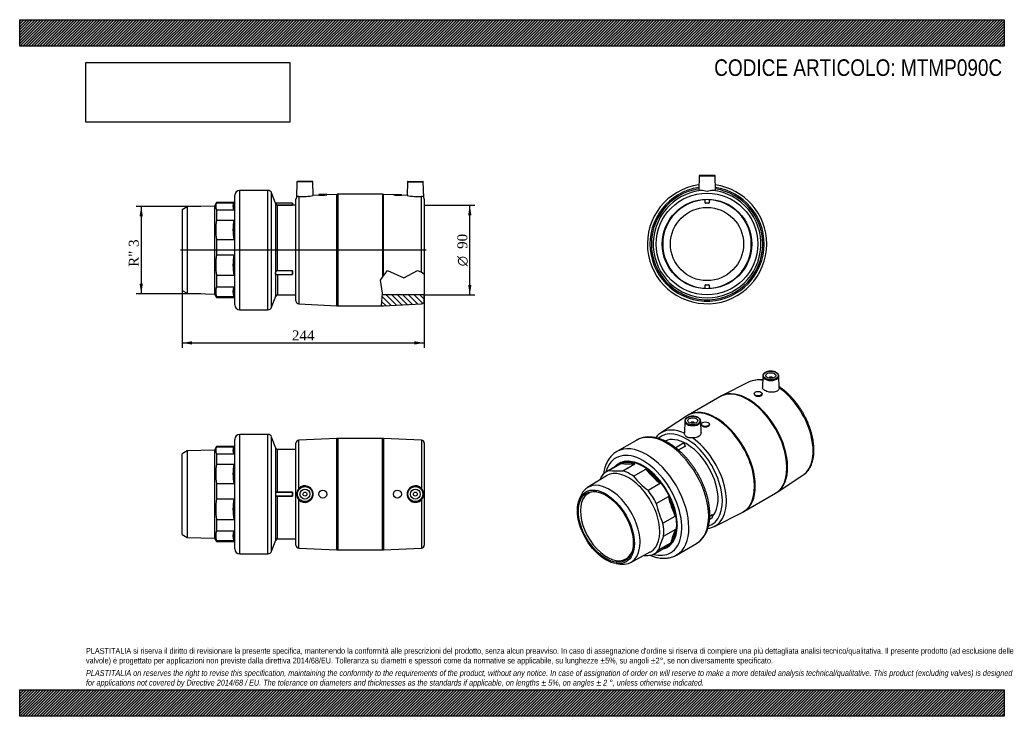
# Model space of a CAD drawing. Header units: millimetres. Extents: x 0 to 990, y 0 to 700.
import ezdxf
from ezdxf.enums import TextEntityAlignment as Align
from ezdxf.lldxf.tags import DXFTag

# ---------------------------------------------------------------- set-up
doc = ezdxf.new("R2010")
doc.units = ezdxf.units.MM
doc.header["$LTSCALE"] = 3.333333
for name, color, linetype in [('Default', 7, 'Continuous'), ('DV3_Default', 7, 'Continuous'), ('IOM090C', 7, 'Continuous'), ('MP090C', 7, 'Continuous'), ('PARTE_PE_090', 7, 'Continuous')]:
    doc.layers.add(name, color=color, linetype=linetype)
doc.styles.add('SEACAD_Solid_Edge_ANSI1_Symbols', font='semeca1.ttf')
doc.styles.add('SEACAD_Times_New_Roman', font='times.ttf')
tags = doc.linetypes.add('CENTER2', pattern=[28.575, 19.05, -3.175, 3.175, -3.175]).pattern_tags.tags
tags[10:11] = [DXFTag(74, 4), DXFTag(75, 0), DXFTag(340, '0'), DXFTag(46, 0.0), DXFTag(50, 0.0), DXFTag(44, 0.0), DXFTag(45, 0.0)]
tags[8:9] = [DXFTag(74, 4), DXFTag(75, 0), DXFTag(340, '0'), DXFTag(46, 0.0), DXFTag(50, 0.0), DXFTag(44, 0.0), DXFTag(45, 0.0)]
tags[6:7] = [DXFTag(74, 4), DXFTag(75, 0), DXFTag(340, '0'), DXFTag(46, 0.0), DXFTag(50, 0.0), DXFTag(44, 0.0), DXFTag(45, 0.0)]
tags[4:5] = [DXFTag(74, 4), DXFTag(75, 0), DXFTag(340, '0'), DXFTag(46, 0.0), DXFTag(50, 0.0), DXFTag(44, 0.0), DXFTag(45, 0.0)]
doc.dimstyles.new('ANSImm', dxfattribs={"dimtxt": 10, "dimasz": 10, "dimexe": 5, "dimexo": 0, "dimgap": 2.5, "dimtad": 1, "dimdec": 0, "dimdsep": 46, "dimtxsty": 'SEACAD_Times_New_Roman', "dimblk1": '_SE_FILLED', "dimblk2": '_SE_FILLED', "dimsah": 1, "dimcen": 5, "dimazin": 0, "dimtfac": 0.85, "dimtdec": 3, "dimtofl": 0, "dimtmove": 0, "dimatfit": 3, "dimfxl": 1, "dimarcsym": 0})
picture_1 = doc.add_image_def('image1.jpg', size_in_pixel=(4302, 1260))

# ---------------------------------------------------------------- blocks, each defined once
blk = doc.blocks.new('SE')
at = {"layer": 'IOM090C', "color": 7, "linetype": 'Continuous'}
for p, q in [((195.82, 267.45), (168.43, 266.73)), ((197.87, 271), (195.82, 267.45)), ((195.82, 267.45), (195.82, 179.05)), ((197.87, 270.75), (197.87, 271)), ((216.31, 271), (197.87, 271)), ((197.87, 270.75), (215.18, 270.75)), ((215.18, 270.75), (215.18, 263.68)), ((168.43, 266.73), (163.31, 263.78)), ((163.31, 182.73), (163.31, 263.78)), ((168.43, 266.73), (168.43, 179.77)), ((197.87, 263.68), (197.87, 253.39)), ((197.87, 263.68), (215.18, 263.68)), ((197.87, 253.39), (215.18, 253.39)), ((215.18, 253.39), (215.18, 233.88)), ((197.87, 233.88), (197.87, 218.37)), ((197.87, 233.88), (215.18, 233.88)), ((197.87, 218.37), (215.18, 218.37)), ((215.18, 218.37), (215.18, 197.85)), ((197.87, 197.85), (197.87, 186.22)), ((197.87, 197.85), (215.18, 197.85)), ((163.31, 182.73), (168.43, 179.77)), ((168.43, 179.77), (195.82, 179.05)), ((195.82, 179.05), (197.87, 175.5)), ((197.87, 186.22), (215.18, 186.22)), ((215.18, 186.22), (215.18, 176.7)), ((197.87, 176.7), (197.87, 175.5)), ((197.87, 176.7), (215.18, 176.7)), ((197.87, 175.5), (216.31, 175.5))]:
    blk.add_line(p, q, dxfattribs=at)
for centre, radius, start, end in [((206.17, 267.22), 9.01, 156.91728, 203.08272), ((223.47, 267.22), 9.01, 156.91728, 203.08272), ((263.45, 243.64), 66.3, 171.53849, 188.46151), ((280.76, 243.64), 66.3, 171.53849, 188.46151), ((270.48, 208.11), 73.33, 171.95497, 188.04503), ((287.78, 208.11), 73.33, 171.95497, 188.04503), ((213.2, 181.46), 16.04, 162.74958, 197.25042), ((230.5, 181.46), 16.04, 162.74958, 197.25042)]:
    blk.add_arc(centre, radius, start, end, dxfattribs=at)
at = {"layer": 'MP090C', "color": 7, "linetype": 'Continuous'}
for p, q in [((318.83, 279.23), (280.66, 277.39)), ((280.66, 228.98), (280.66, 277.39)), ((318.83, 167.28), (318.83, 279.23)), ((319.79, 279.25), (319.79, 167.25)), ((364.83, 279.25), (319.79, 279.25)), ((364.83, 167.25), (364.83, 279.25)), ((365.79, 279.23), (365.79, 167.28)), ((403.95, 277.39), (365.79, 279.23)), ((403.95, 277.39), (403.95, 228.98)), ((277.81, 172.11), (277.81, 274.39)), ((406.81, 274.39), (406.81, 172.11)), ((280.66, 169.11), (280.66, 217.53)), ((403.95, 217.53), (403.95, 169.11)), ((280.66, 169.11), (318.83, 167.28)), ((365.79, 167.28), (403.95, 169.11)), ((319.79, 167.25), (364.83, 167.25))]:
    blk.add_line(p, q, dxfattribs=at)
for centre, radius in [((286.81, 223.25), 8.01), ((286.81, 223.25), 7.51), ((286.81, 223.25), 5), ((397.81, 223.25), 8.01), ((397.81, 223.25), 7.51), ((397.81, 223.25), 5), ((286.81, 223.25), 2), ((304.81, 223.25), 4), ((379.81, 223.25), 4), ((397.81, 223.25), 2)]:
    blk.add_circle(centre, radius, dxfattribs=at)
for centre, radius, start, end in [((280.81, 274.39), 3, 92.75911, 180), ((319.79, 259.25), 20, 90, 92.75911), ((364.83, 259.25), 20, 87.24089, 90), ((403.81, 274.39), 3, 0, 87.24089), ((286.73, 223.25), 8.34, 136.68544, 223.31456), ((286.79, 223.25), 8.39, 223.03585, 136.96415), ((397.82, 223.25), 8.39, 43.03585, 316.96415), ((397.88, 223.25), 8.34, 316.68544, 43.31456), ((280.81, 172.11), 3, 180, 267.24089), ((403.81, 172.11), 3, 272.75911, 0), ((319.79, 187.25), 20, 267.24089, 270), ((364.83, 187.25), 20, 270, 272.75911)]:
    blk.add_arc(centre, radius, start, end, dxfattribs=at)
at = {"layer": 'PARTE_PE_090', "color": 7, "linetype": 'Continuous'}
for p, q in [((216.31, 168.25), (216.31, 278.25)), ((221.31, 163.25), (221.31, 283.25)), ((249.56, 283.25), (221.31, 283.25)), ((249.56, 163.25), (249.56, 283.25)), ((253.31, 165.86), (253.31, 280.65)), ((257.43, 269.56), (253.31, 280.65)), ((257.43, 224.86), (257.43, 269.56)), ((259.31, 225.35), (259.31, 268.25)), ((277.81, 268.25), (259.31, 268.25)), ((257.43, 176.95), (257.43, 221.65)), ((259.31, 225.35), (274.21, 225.35)), ((259.31, 225.25), (259.31, 225.35)), ((274.21, 225.25), (259.31, 225.25)), ((259.31, 221.25), (274.21, 221.25)), ((259.31, 221.16), (259.31, 221.25)), ((274.21, 221.16), (259.31, 221.16)), ((259.31, 178.25), (259.31, 221.16)), ((274.21, 225.25), (274.21, 225.35)), ((274.21, 221.25), (274.21, 225.25)), ((274.21, 221.16), (274.21, 221.25)), ((274.31, 225.15), (274.31, 221.36)), ((274.41, 225.15), (274.41, 221.36)), ((259.31, 178.25), (277.81, 178.25)), ((253.31, 165.86), (257.43, 176.95)), ((221.31, 163.25), (249.56, 163.25))]:
    blk.add_line(p, q, dxfattribs=at)
for centre, radius, start, end in [((221.31, 278.25), 5, 90, 180), ((249.56, 279.25), 4, 20.40233, 90), ((259.31, 270.25), 2, 200.40233, 270), ((262.09, 223.25), 4.93, 160.99905, 199.00095), ((261.73, 223.25), 4.47, 160.00341, 199.99659), ((274.21, 225.15), 0.2, 359.95693, 89.97032), ((274.21, 225.15), 0.1, 359.74457, 89.79725), ((274.21, 221.36), 0.2, 270.02971, 0.04303), ((274.21, 221.35), 0.1, 270.21757, 0.24061), ((259.31, 176.25), 2, 90, 159.59767), ((221.31, 168.25), 5, 180, 270), ((249.56, 167.25), 4, 270, 339.59767)]:
    blk.add_arc(centre, radius, start, end, dxfattribs=at)
for centre, major_axis, ratio, start_param, end_param in [((257.53, 224.86), (-0.0919, 0.0393), 0.736757, 0.541318, 1.876013), ((257.53, 221.65), (-0.0919, -0.0393), 0.736757, 4.407173, 5.741867), ((274.41, 225.15), (-0.1, 0), 0.042065, 0, 1.570796), ((274.41, 221.36), (-0.1, 0), 0.042065, 4.712389, 6.283185)]:
    blk.add_ellipse(centre, major_axis=major_axis, ratio=ratio, start_param=start_param, end_param=end_param, dxfattribs=at)
for points, knots in [([(257.43, 224.86), (257.49, 224.99), (257.58, 225.08), (257.81, 225.23), (257.95, 225.27), (258.29, 225.32), (258.48, 225.33), (258.89, 225.35), (259.09, 225.35), (259.31, 225.35)], [0, 0, 0, 0, 0.25, 0.25, 0.5, 0.5, 0.75, 0.75, 1, 1, 1, 1]), ([(259.31, 221.16), (259.1, 221.16), (258.88, 221.16), (258.48, 221.17), (258.29, 221.18), (258.04, 221.22), (257.96, 221.24), (257.82, 221.29), (257.75, 221.32), (257.63, 221.39), (257.58, 221.43), (257.5, 221.53), (257.46, 221.58), (257.43, 221.65)], [0, 0, 0, 0, 0.25, 0.25, 0.5, 0.5, 0.625, 0.625, 0.75, 0.75, 0.875, 0.875, 1, 1, 1, 1]), ([(259.31, 225.25), (259.11, 225.25), (258.91, 225.25), (258.53, 225.24), (258.35, 225.23), (258.03, 225.18), (257.89, 225.14), (257.67, 225), (257.58, 224.91), (257.53, 224.78)], [0, 0, 0, 0, 0.25, 0.25, 0.5, 0.5, 0.75, 0.75, 1, 1, 1, 1]), ([(257.53, 221.72), (257.56, 221.66), (257.59, 221.61), (257.67, 221.51), (257.72, 221.47), (257.83, 221.4), (257.9, 221.38), (258.03, 221.33), (258.11, 221.31), (258.35, 221.28), (258.53, 221.27), (258.91, 221.26), (259.11, 221.25), (259.31, 221.25)], [0, 0, 0, 0, 0.125, 0.125, 0.25, 0.25, 0.375, 0.375, 0.5, 0.5, 0.75, 0.75, 1, 1, 1, 1])]:
    blk.add_open_spline(points, degree=3, knots=knots, dxfattribs=at)
blk = doc.blocks.new('SE1')
at = {"layer": 'IOM090C', "color": 7, "linetype": 'Continuous'}
for p, q in [((602.99, 253.32), (589.96, 245.79)), ((592.52, 246.99), (604.76, 254.05)), ((606.32, 246.79), (618.55, 253.85)), ((617.28, 241.23), (629.52, 248.3)), ((589.88, 241.64), (570.87, 229.84)), ((631.8, 227.08), (644.03, 234.15)), ((564.29, 221.67), (562.62, 217.59)), ((640.02, 213.93), (652.26, 220.99)), ((646.75, 194.11), (658.99, 201.18)), ((647.42, 181.07), (659.66, 188.13)), ((637.71, 163.09), (650.74, 170.61)), ((642.42, 167.19), (654.66, 174.26)), ((614.35, 154.54), (634.07, 165.1)), ((599.62, 153.51), (603.98, 152.92))]:
    blk.add_line(p, q, dxfattribs=at)
for centre, radius, start, end in [((612.77, 332.21), 78.57, 264.1479, 274.22289), ((699.77, 305.84), 90.81, 219.31755, 232.13327), ((649.57, 210.68), 71.41, 154.26122, 157.79193), ((600.53, 325.15), 78.57, 264.1479, 274.22289), ((687.54, 298.77), 90.81, 219.31755, 232.13327), ((745.03, 241.44), 95, 192.43131, 205.07868), ((732.79, 234.38), 95, 192.43131, 205.07868), ((723.98, 157.12), 71.41, 154.26122, 166.11418), ((711.74, 150.06), 71.41, 154.26122, 166.11418), ((629.36, 240.25), 78.57, 268.80876, 274.22289)]:
    blk.add_arc(centre, radius, start, end, dxfattribs=at)
for centre, major_axis, start_param, end_param in [((626.87, 211.97), (-23.88, 41.35), 3.141593, 6.283185), ((598.63, 250.27), (0.25, -0.433), 2.722492, 3.560693), ((626.87, 211.97), (24.25, -42), 2.817858, 3.317683), ((626.07, 211.5), (-23.88, 41.35), 5.722219, 6.180852), ((611.94, 255.94), (0.25, -0.433), 1.934646, 3.685239), ((626.87, 211.97), (-24.25, 42), 5.435851, 5.943621), ((629.25, 249.84), (0.25, -0.433), 1.411048, 3.16164), ((626.07, 211.5), (-23.88, 41.35), 4.936821, 5.395454), ((626.87, 211.97), (-24.25, 42), 4.912253, 5.420022), ((613.83, 204.44), (23.88, -41.35), 3.039259, 3.366024), ((612.38, 203.6), (-22.1, 38.28), 0, 0.018517), ((612.38, 203.6), (-22.1, 38.28), 3.123075, 6.283185), ((613.83, 204.44), (-23.88, 41.35), 5.395454, 5.722219), ((593.01, 192.42), (-21.74, 37.66), 0, 0.420534), ((593.01, 192.42), (-21.74, 37.66), 2.721058, 6.283185), ((645.92, 233.58), (-0.25, 0.433), 4.029042, 5.779634), ((626.87, 211.97), (-24.25, 42), 4.388654, 4.896423), ((590.62, 191.04), (19, -32.91), 2.750293, 6.283185), ((613.83, 204.44), (-23.88, 41.35), 4.610056, 4.936821), ((626.07, 211.5), (23.88, -41.35), 1.00983, 1.468463), ((657.49, 211.53), (-0.25, 0.433), 3.505443, 5.256035), ((626.87, 211.97), (24.25, -42), 0.723462, 1.231232), ((613.83, 204.44), (23.88, -41.35), 0.683065, 1.00983), ((626.07, 211.5), (23.88, -41.35), 0.224432, 0.683065), ((626.87, 211.97), (24.25, -42), 0.199864, 0.707633), ((660.85, 189.6), (-0.25, 0.433), 2.981844, 4.732437), ((626.87, 211.97), (-24.25, 42), 2.965502, 3.325627), ((655.11, 173.66), (-0.25, 0.433), 2.458245, 4.208838), ((590.62, 191.04), (19, -32.91), 0, 0.391299), ((613.83, 204.44), (-23.88, 41.35), 3.039259, 3.366024)]:
    blk.add_ellipse(centre, major_axis=major_axis, ratio=0.57735, start_param=start_param, end_param=end_param, dxfattribs=at)
for major_axis in [(20.26, -35.1), (19.5, -33.77)]:
    blk.add_ellipse((589.39, 190.33), major_axis=major_axis, ratio=0.57735, dxfattribs=at)
at = {"layer": 'MP090C', "color": 7, "linetype": 'Continuous'}
for p, q in [((747.2, 342.09), (746.83, 330.55)), ((753.21, 339.79), (753.21, 339.76)), ((757.21, 339.76), (757.21, 339.79)), ((763.6, 330.1), (763.22, 342.09)), ((733.42, 335.96), (705.55, 321.99)), ((703.89, 321.1), (672.04, 302.71)), ((705.55, 321.98), (703.9, 321.09)), ((738.48, 324.19), (738.48, 323.92)), ((746.48, 323.7), (746.48, 324.19)), ((670.43, 301.72), (644.4, 284.56)), ((668.71, 296.77), (668.32, 284.78)), ((674.72, 294.47), (674.72, 294.44)), ((678.72, 294.44), (678.72, 294.47)), ((685.1, 285.27), (684.73, 296.77)), ((685.45, 293.58), (685.45, 293.08)), ((693.45, 293.3), (693.45, 293.58)), ((761.49, 225.09), (787.53, 242.25)), ((728.04, 205.72), (759.89, 224.1)), ((698.51, 190.85), (726.38, 204.82))]:
    blk.add_line(p, q, dxfattribs=at)
for centre, radius, start, end in [((744.25, 309.96), 28.17, 84.26129, 112.42493), ((683.48, 282.71), 23.03, 119.77183, 124.49432), ((753.88, 235.55), 12.91, 297.61297, 306.07565), ((705.76, 244.29), 44.53, 297.54292, 300.01359)]:
    blk.add_arc(centre, radius, start, end, dxfattribs=at)
for centre, major_axis in [((755.21, 342.4), (-7.51, 0)), ((755.21, 342.4), (-5, 0)), ((742.48, 324.19), (-4, 0)), ((676.72, 297.09), (-7.51, 0)), ((676.72, 297.09), (5, 0)), ((689.45, 293.58), (4, 0))]:
    blk.add_ellipse(centre, major_axis=major_axis, ratio=0.57735, dxfattribs=at)
for centre, major_axis, start_param, end_param in [((759.55, 288.57), (27.07, -46.88), 2.688858, 3.104995), ((755.21, 342), (8.01, 0), 3.123075, 6.283185), ((755.21, 339.79), (-2, 0), 3.112863, 6.283185), ((755.21, 339.79), (-2, 0), 0, 0.02873), ((755.21, 342), (8.01, 0), 0.018517, 0.068729), ((755.21, 342), (8.01, 0), 0, 0.018517), ((731.89, 272.6), (28, -48.5), 0, 3.141593), ((732.57, 272.99), (-27.99, 48.48), 3.175805, 6.249233), ((759.55, 288.57), (27.07, -46.88), -3.17819, -3.175677), ((759.55, 288.57), (27.07, -46.88), 0.040206, 2.250276), ((699.36, 253.82), (27.99, -48.48), 0, 3.175677), ((700.04, 254.21), (-28, 48.5), 3.141634, 6.28316), ((676.72, 296.69), (8.01, 0), 0.018517, 0.068729), ((672.37, 238.24), (27.07, -46.88), 2.462113, 3.175677), ((676.72, 296.69), (8.01, 0), 3.123075, 6.283185), ((676.72, 294.47), (2, 0), 0, 3.170323), ((676.72, 294.47), (2, 0), 6.254455, 6.283185), ((676.72, 296.69), (8.01, 0), 0, 0.018517), ((670.36, 237.07), (25.57, -44.29), 0, 3.261873), ((672.37, 238.24), (27.07, -46.88), 3.175677, 3.182792), ((670.36, 237.07), (22.5, -38.97), 0.187363, 3.094871), ((672.37, 238.24), (27.07, -46.88), -0.031044, 2.250276), ((759.55, 288.57), (27.07, -46.88), 0.034084, 0.040206), ((699.36, 253.82), (27.99, -48.48), 6.249101, 6.283185), ((670.36, 237.07), (25.57, -44.29), 6.165692, 6.283185), ((672.37, 238.24), (27.07, -46.88), -6.317269, -6.314229)]:
    blk.add_ellipse(centre, major_axis=major_axis, ratio=0.57735, start_param=start_param, end_param=end_param, dxfattribs=at)
for points, knots in [([(763.18, 342.35), (763.18, 342.42), (763.17, 342.71), (762.96, 343.29), (762.56, 343.99), (761.97, 344.65), (761.21, 345.25), (760.3, 345.77), (759.27, 346.2), (758.14, 346.52), (756.94, 346.74), (755.7, 346.84), (754.44, 346.83), (753.21, 346.7), (752.02, 346.46), (750.91, 346.11), (749.9, 345.66), (749.01, 345.11), (748.27, 344.48), (747.71, 343.78), (747.35, 343.03), (747.19, 342.45), (747.21, 342.16), (747.21, 342.12)], [0, 0, 0, 0, 0.011553, 0.060683, 0.110183, 0.160681, 0.212144, 0.264159, 0.316327, 0.368436, 0.420459, 0.472417, 0.524353, 0.57631, 0.628324, 0.680446, 0.732723, 0.785181, 0.83778, 0.890218, 0.941985, 0.99258, 1, 1, 1, 1]), ([(763.6, 330.1), (763.64, 329.1), (763.18, 328.12), (761.42, 326.54), (760.08, 325.97), (757.03, 325.48), (755.29, 325.55), (752.02, 326.18), (750.48, 326.73), (748.1, 328.11), (747.29, 328.9), (746.87, 330), (746.82, 330.28), (746.83, 330.55)], [0.0035184, 0.0035184, 0.0035184, 0.0035184, 0.125, 0.125, 0.25, 0.25, 0.375, 0.375, 0.5, 0.5, 0.625, 0.625, 0.667866, 0.667866, 0.667866, 0.667866]), ([(787.69, 242.38), (788.09, 242.65), (788.94, 243.22), (790.3, 244.41), (791.7, 245.84), (792.99, 247.45), (794.15, 249.2), (795.19, 251.09), (796.1, 253.12), (796.88, 255.29), (797.51, 257.58), (798.01, 259.98), (798.36, 262.48), (798.57, 265.08), (798.64, 267.77), (798.56, 270.52), (798.33, 273.34), (797.97, 276.21), (797.47, 279.12), (796.83, 282.07), (796.05, 285.03), (795.15, 288.01), (794.12, 290.98), (792.97, 293.95), (791.69, 296.89), (790.31, 299.81), (788.81, 302.68), (787.21, 305.51), (785.52, 308.27), (783.73, 310.97), (781.85, 313.59), (779.9, 316.11), (777.87, 318.54), (775.78, 320.87), (773.62, 323.08), (771.42, 325.16), (769.16, 327.12), (766.89, 328.93), (764.97, 330.33), (763.9, 331.03), (763.57, 331.25)], [0, 0, 0, 0, 0.0167648, 0.0422189, 0.0677457, 0.0934046, 0.1192388, 0.1452709, 0.171503, 0.1979196, 0.2244927, 0.251188, 0.2779708, 0.3048099, 0.3316795, 0.3585591, 0.3854324, 0.4122914, 0.439132, 0.4659522, 0.492752, 0.5195325, 0.5462956, 0.5730438, 0.5997799, 0.6265068, 0.6532278, 0.6799459, 0.7066644, 0.7333857, 0.7601129, 0.7868493, 0.813598, 0.8403624, 0.8671454, 0.89395, 0.9207786, 0.9476332, 0.9745145, 0.9862201, 0.9862201, 0.9862201, 0.9862201]), ([(738.48, 323.92), (738.48, 323.92), (738.48, 323.92), (738.48, 323.37), (738.92, 322.82), (740.4, 321.96), (741.44, 321.67), (742.49, 321.61)], [0.7496991, 0.7496991, 0.7496991, 0.7496991, 0.75, 0.75, 0.875, 0.875, 1, 1, 1, 1]), ([(742.49, 321.61), (743.55, 321.55), (744.58, 321.73), (746.05, 322.51), (746.48, 323.1), (746.48, 323.7)], [0, 0, 0, 0, 0.125, 0.125, 0.2498069, 0.2498069, 0.2498069, 0.2498069]), ([(684.69, 297.03), (684.69, 297.1), (684.68, 297.4), (684.47, 297.97), (684.07, 298.67), (683.48, 299.34), (682.72, 299.93), (681.81, 300.45), (680.78, 300.88), (679.65, 301.21), (678.45, 301.42), (677.21, 301.53), (675.95, 301.51), (674.72, 301.39), (673.53, 301.14), (672.42, 300.79), (671.41, 300.34), (670.52, 299.8), (669.79, 299.17), (669.22, 298.46), (668.86, 297.71), (668.7, 297.13), (668.72, 296.85), (668.72, 296.8)], [0, 0, 0, 0, 0.011553, 0.060683, 0.110183, 0.160681, 0.212144, 0.264159, 0.316327, 0.368436, 0.420459, 0.472417, 0.524353, 0.57631, 0.628324, 0.680446, 0.732723, 0.785181, 0.83778, 0.890218, 0.941985, 0.99258, 1, 1, 1, 1]), ([(685.45, 293.08), (685.45, 292.47), (685.88, 291.89), (687.35, 291.03), (688.39, 290.77), (689.45, 290.77)], [0.7504147, 0.7504147, 0.7504147, 0.7504147, 0.875, 0.875, 1, 1, 1, 1]), ([(689.45, 290.77), (690.5, 290.77), (691.54, 291.03), (693.01, 291.97), (693.45, 292.64), (693.45, 293.3), (693.45, 293.3), (693.45, 293.3)], [0, 0, 0, 0, 0.125, 0.125, 0.25, 0.25, 0.2503035, 0.2503035, 0.2503035, 0.2503035]), ([(644.21, 284.41), (643.82, 284.15), (642.98, 283.58), (641.62, 282.41), (640.39, 281.13), (639.67, 280.27), (639.39, 279.91)], [0, 0, 0, 0, 0.01209184, 0.03095017, 0.04986227, 0.06234545, 0.06234545, 0.06234545, 0.06234545]), ([(676.42, 279.86), (675.88, 279.89), (675.36, 279.9), (674.59, 279.9), (674.33, 279.9), (673.84, 279.91), (673.59, 279.92), (672.88, 279.95), (672.43, 279.98), (671.78, 280.11), (671.56, 280.17), (671.16, 280.31), (670.96, 280.4), (670.58, 280.62), (670.4, 280.74), (670.07, 281.03), (669.91, 281.19), (669.47, 281.68), (669.22, 282.06), (668.81, 282.8), (668.65, 283.18), (668.42, 283.9), (668.35, 284.24), (668.33, 284.53)], [0, 0, 0, 0, 0.125, 0.125, 0.1875, 0.1875, 0.25, 0.25, 0.375, 0.375, 0.4375, 0.4375, 0.5, 0.5, 0.5625, 0.5625, 0.625, 0.625, 0.75, 0.75, 0.875, 0.875, 1, 1, 1, 1]), ([(685.1, 285.27), (685.12, 284.47), (684.89, 283.65), (683.76, 281.91), (682.61, 281.05), (679.79, 279.98), (678.1, 279.76), (676.42, 279.86)], [0.6601222, 0.6601222, 0.6601222, 0.6601222, 0.75, 0.75, 0.875, 0.875, 1, 1, 1, 1]), ([(691.98, 188.84), (692.17, 188.87), (693.05, 189), (694.58, 189.33), (696.48, 189.95), (697.86, 190.5), (698.5, 190.85), (698.59, 190.91)], [0.93442272, 0.93442272, 0.93442272, 0.93442272, 0.93973879, 0.95899224, 0.97809481, 0.99707174, 1, 1, 1, 1])]:
    blk.add_open_spline(points, degree=3, knots=knots, dxfattribs=at)
blk.add_open_spline([(668.33, 284.53), (668.32, 284.61), (668.32, 284.7), (668.32, 284.78)], degree=3, dxfattribs=at)
at = {"layer": 'PARTE_PE_090', "color": 7, "linetype": 'Continuous'}
for p, q in [((620.38, 277.5), (600.4, 265.97)), ((666.81, 274.04), (659.57, 269.86)), ((662.34, 267.6), (669.22, 271.57)), ((669.29, 271.45), (662.45, 267.5)), ((693.77, 198.14), (696.34, 199.63)), ((693.94, 201.18), (696.08, 202.41)), ((696.1, 202.29), (693.94, 201.04)), ((660.4, 162.05), (680.38, 173.58))]:
    blk.add_line(p, q, dxfattribs=at)
for centre, radius, start, end in [((985.95, -370.44), 730.98, 120.97332, 120.99824), ((888.18, -198.39), 520.6, 120.1596, 120.16337), ((525.26, 430.8), 274.89, 299.62986, 299.65308), ((8.39, 1340.24), 1333.47, 299.07665, 299.0903)]:
    blk.add_arc(centre, radius, start, end, dxfattribs=at)
for centre, major_axis, ratio, start_param, end_param in [((650.38, 225.54), (30, -51.96), 0.57735, 3.141593, 3.143872), ((650.38, 225.54), (30, -51.96), 0.57735, 0.005639, 3.141593), ((630.4, 214.01), (30, -51.96), 0.57735, 0.004325, 3.142869), ((667.81, 272.31), (1, -1.73), 0.57735, 0.830962, 3.141593), ((669.29, 271.53), (0.05, -0.0866), 0.57735, 3.972554, 5.451255), ((669.29, 271.7), (0.0531, 0.0848), 0.552553, 3.128744, 3.343271), ((669.29, 271.7), (0.0531, 0.0848), 0.552553, 3.37804, 3.947162), ((626.87, 211.97), (27.5, -47.63), 0.57735, 0, 3.661464), ((626.87, 211.97), (24.25, -42), 0.57735, 2.887708, 3.317683), ((609.83, 255.87), (0.25, -0.433), 0.57735, 2.004497, 3.75509), ((626.87, 211.97), (-24.25, 42), 0.57735, 5.505702, 6.013471), ((626.87, 251.3), (0.25, -0.433), 0.57735, 1.480898, 3.231491), ((626.87, 211.97), (-24.25, 42), 0.57735, 4.982103, 5.489872), ((643.9, 236.2), (0.25, -0.433), 0.57735, 0.957299, 2.707892), ((626.87, 211.97), (24.25, -42), 0.57735, 1.316912, 1.824681), ((656.37, 214.6), (0.25, -0.433), 0.57735, 0.433701, 2.184293), ((626.87, 211.97), (24.25, -42), 0.57735, 0.793313, 1.301082), ((696.14, 202.34), (0.05, -0.0866), 0.57735, 3.449924, 4.928625), ((695.34, 201.36), (-1, 1.73), 0.57735, 3.141593, 4.928625), ((696.22, 202.31), (0.0853, -0.0522), 0.779088, 2.741279, 3.150138), ((626.87, 211.97), (24.25, -42), 0.57735, 0.269714, 0.777483), ((660.94, 192.3), (-0.25, 0.433), 0.57735, 3.051695, 4.802287), ((626.87, 211.97), (-24.25, 42), 0.57735, 2.965502, 3.395477), ((656.37, 175.26), (-0.25, 0.433), 0.57735, 2.528096, 4.278688), ((650.38, 225.54), (30, -51.96), 0.57735, 0, 0.005639), ((626.87, 211.97), (27.5, -47.63), 0.57735, 5.763314, 6.283185), ((630.4, 214.01), (30, -51.96), 0.57735, 0, 0.004325)]:
    blk.add_ellipse(centre, major_axis=major_axis, ratio=ratio, start_param=start_param, end_param=end_param, dxfattribs=at)
for points, knots in [([(652.38, 274.73), (651.9, 275.01), (650.71, 275.68), (648.54, 276.78), (646.05, 277.87), (643.54, 278.8), (641.06, 279.55), (638.6, 280.11), (636.18, 280.48), (633.8, 280.67), (631.47, 280.67), (629.21, 280.48), (627.03, 280.1), (624.93, 279.54), (622.94, 278.8), (621.36, 278.08), (620.57, 277.6), (620.31, 277.44)], [0, 0, 0, 0, 0.038893, 0.112321, 0.185788, 0.259208, 0.332511, 0.405609, 0.478396, 0.550762, 0.622604, 0.693843, 0.764439, 0.83441, 0.903827, 0.972819, 1, 1, 1, 1]), ([(680.56, 173.71), (681.09, 174.02), (682.08, 174.62), (683.67, 175.85), (685.23, 177.28), (686.68, 178.88), (688.01, 180.62), (689.22, 182.51), (690.3, 184.55), (691.25, 186.72), (692.07, 189.02), (692.74, 191.45), (693.27, 193.99), (693.66, 196.64), (693.9, 199.38), (694, 202.2), (693.95, 205.1), (693.76, 208.06), (693.42, 211.08), (692.94, 214.13), (692.33, 217.23), (691.58, 220.34), (690.69, 223.48), (689.68, 226.61), (688.54, 229.74), (687.28, 232.86), (685.9, 235.95), (684.41, 239.01), (682.82, 242.03), (681.11, 244.99), (679.32, 247.89), (677.42, 250.72), (675.45, 253.47), (673.39, 256.13), (671.26, 258.7), (669.06, 261.16), (666.8, 263.5), (664.48, 265.73), (662.12, 267.83), (659.71, 269.79), (657.28, 271.6), (654.79, 273.29), (653.27, 274.2), (652.38, 274.73)], [0, 0, 0, 0, 0.018455, 0.04176, 0.065102, 0.088541, 0.11213, 0.135902, 0.159876, 0.184053, 0.208416, 0.23294, 0.257592, 0.282338, 0.307147, 0.331992, 0.356853, 0.381711, 0.406556, 0.431382, 0.456188, 0.480972, 0.505735, 0.530478, 0.555205, 0.579916, 0.604615, 0.629306, 0.653992, 0.678675, 0.703359, 0.728046, 0.75274, 0.777444, 0.802161, 0.826894, 0.851647, 0.876422, 0.901222, 0.92605, 0.950905, 0.975788, 1, 1, 1, 1]), ([(669.22, 271.57), (669.23, 271.57), (669.23, 271.58), (669.24, 271.58), (669.24, 271.58), (669.25, 271.59), (669.25, 271.6), (669.25, 271.6), (669.25, 271.61), (669.25, 271.62)], [0, 0, 0, 0, 0.1363459, 0.1363459, 0.1363459, 0.3501212, 0.3501212, 0.3501212, 0.5167855, 0.5167855, 0.5167855, 0.5167855]), ([(669.29, 271.45), (669.33, 271.47), (669.35, 271.5), (669.35, 271.57), (669.33, 271.6), (669.29, 271.62)], [0, 0, 0, 0, 0.5, 0.5, 1, 1, 1, 1]), ([(600.37, 265.92), (599.97, 265.69), (599.05, 265.17), (597.53, 264.05), (595.92, 262.65), (594.41, 261.08), (593.02, 259.37), (591.75, 257.51), (590.61, 255.5), (589.6, 253.35), (588.73, 251.07), (587.99, 248.67), (587.4, 246.15), (587.1, 244.38), (586.98, 243.46), (586.97, 243.44)], [0, 0, 0, 0, 0.0101778, 0.0273939, 0.0446237, 0.0619197, 0.0793282, 0.096885, 0.1146129, 0.1325202, 0.1506012, 0.1688382, 0.1872055, 0.2056735, 0.2060812, 0.2060812, 0.2060812, 0.2060812]), ([(696.15, 202.39), (696.17, 202.42), (696.17, 202.43), (696.14, 202.44), (696.11, 202.43), (696.08, 202.41)], [0, 0, 0, 0, 0.5, 0.5, 1, 1, 1, 1]), ([(696.1, 202.29), (696.11, 202.3), (696.12, 202.3), (696.12, 202.3), (696.13, 202.3), (696.14, 202.31), (696.14, 202.3), (696.14, 202.3), (696.15, 202.3), (696.15, 202.3)], [0, 0, 0, 0, 0.2125168, 0.2125168, 0.2125168, 0.4255011, 0.4255011, 0.4255011, 0.6028181, 0.6028181, 0.6028181, 0.6028181]), ([(696.15, 202.3), (696.14, 202.31), (696.13, 202.32), (696.13, 202.35), (696.13, 202.37), (696.13, 202.37), (696.13, 202.37), (696.13, 202.37)], [0, 0, 0, 0, 0.2146247, 0.444426, 0.6210737, 0.7707271, 0.7977837, 0.7977837, 0.7977837, 0.7977837]), ([(633.85, 161.82), (634.28, 161.64), (635.55, 161.13), (637.66, 160.4), (640.17, 159.71), (642.66, 159.2), (645.1, 158.89), (647.5, 158.77), (649.84, 158.84), (652.11, 159.1), (654.29, 159.55), (656.4, 160.18), (658.39, 160.98), (659.81, 161.67), (660.46, 162.09), (660.55, 162.14)], [0.7896338, 0.7896338, 0.7896338, 0.7896338, 0.7991459, 0.8178078, 0.836421, 0.8549555, 0.8733782, 0.8916565, 0.9097629, 0.9276803, 0.9454055, 0.9629519, 0.9803478, 0.9976346, 1, 1, 1, 1])]:
    blk.add_open_spline(points, degree=3, knots=knots, dxfattribs=at)
blk = doc.blocks.new('SE2')
at = {"layer": 'MP090C', "linetype": 'Continuous'}
h = blk.add_hatch(dxfattribs=at)
h.set_pattern_fill('LINE', scale=1.25984, angle=135, style=0)
edge = h.paths.add_edge_path()
edge.add_line((406.81, 417.39), (406.81, 423.53))
edge.add_line((406.81, 423.53), (364.55, 423.53))
edge.add_line((364.55, 423.53), (363.92, 412.53))
edge.add_line((363.92, 412.53), (364.83, 412.53))
edge.add_arc((364.83, 432.53), 20, 270, 272.75911)
edge.add_line((365.79, 412.55), (403.95, 414.39))
edge.add_arc((403.81, 417.39), 3, 272.75911, 360)
at = {"layer": 'DV3_Default', "color": 7, "linetype": 'CENTER2'}
blk.add_line((408.56, 468.53), (161.56, 468.53), dxfattribs=at)
at = {"layer": 'IOM090C', "color": 7, "linetype": 'Continuous'}
for p, q in [((197.87, 516.28), (195.82, 512.73)), ((197.87, 516.03), (197.87, 516.28)), ((216.31, 516.28), (197.87, 516.28)), ((197.87, 516.03), (215.18, 516.03)), ((215.18, 516.03), (215.18, 508.96)), ((168.43, 512.01), (163.31, 509.05)), ((163.31, 509.05), (163.31, 428)), ((195.82, 512.73), (168.43, 512.01)), ((168.43, 512.01), (168.43, 425.05)), ((195.82, 512.73), (195.82, 424.33)), ((197.87, 508.96), (197.87, 498.67)), ((197.87, 508.96), (215.18, 508.96)), ((197.87, 498.67), (215.18, 498.67)), ((215.18, 498.67), (215.18, 479.15)), ((197.87, 479.15), (197.87, 463.65)), ((197.87, 479.15), (215.18, 479.15)), ((197.87, 463.65), (215.18, 463.65)), ((215.18, 463.65), (215.18, 443.12)), ((197.87, 443.12), (197.87, 431.49)), ((197.87, 443.12), (215.18, 443.12)), ((163.31, 428), (168.43, 425.05)), ((197.87, 431.49), (215.18, 431.49)), ((215.18, 431.49), (215.18, 421.97)), ((168.43, 425.05), (195.82, 424.33)), ((195.82, 424.33), (197.87, 420.78)), ((197.87, 421.97), (197.87, 420.78)), ((197.87, 421.97), (215.18, 421.97)), ((197.87, 420.78), (216.31, 420.78))]:
    blk.add_line(p, q, dxfattribs=at)
for centre, radius, start, end in [((206.17, 512.49), 9.01, 156.91728, 203.08272), ((223.47, 512.49), 9.01, 156.91728, 203.08272), ((263.45, 488.91), 66.3, 171.53849, 188.46151), ((280.76, 488.91), 66.3, 171.53849, 188.46151), ((270.48, 453.39), 73.33, 171.95497, 188.04503), ((287.78, 453.39), 73.33, 171.95497, 188.04503), ((213.2, 426.73), 16.04, 162.74958, 197.25042), ((230.5, 426.73), 16.04, 162.74958, 197.25042)]:
    blk.add_arc(centre, radius, start, end, dxfattribs=at)
at = {"layer": 'MP090C', "color": 7, "linetype": 'Continuous'}
for p, q in [((278.8, 537.04), (278.39, 521.44)), ((294.82, 537.04), (278.8, 537.04)), ((294.32, 537.53), (279.3, 537.53)), ((295.18, 523.36), (294.82, 537.04)), ((389.8, 537.04), (389.44, 523.36)), ((389.8, 537.04), (405.82, 537.04)), ((390.3, 537.53), (405.32, 537.53)), ((406.23, 521.44), (405.82, 537.04)), ((277.81, 417.39), (277.81, 519.67)), ((280.66, 522.36), (280.66, 414.39)), ((300.81, 523.64), (295.18, 523.36)), ((308.81, 524.23), (300.81, 524.23)), ((300.81, 524.23), (300.81, 523.64)), ((318.83, 524.5), (308.81, 524.02)), ((308.81, 524.02), (308.81, 524.23)), ((318.83, 412.55), (318.83, 524.5)), ((319.79, 524.53), (319.79, 412.53)), ((364.83, 524.53), (319.79, 524.53)), ((364.83, 524.53), (364.83, 441.36)), ((365.79, 442.69), (365.79, 524.5)), ((375.81, 524.02), (365.79, 524.5)), ((375.81, 524.23), (383.81, 524.23)), ((375.81, 524.23), (375.81, 524.02)), ((383.81, 523.64), (383.81, 524.23)), ((389.44, 523.36), (383.81, 523.64)), ((403.95, 446.16), (403.95, 522.36)), ((406.81, 519.67), (406.81, 444.75)), ((365.79, 442.69), (369.67, 448.06)), ((369.67, 448.06), (386.19, 440.51)), ((386.19, 440.51), (400.11, 448.06)), ((400.11, 448.06), (403.95, 446.16)), ((403.95, 446.16), (406.81, 444.75)), ((362.7, 438.42), (364.83, 441.36)), ((364.64, 425.21), (362.7, 438.42)), ((364.83, 441.36), (365.79, 442.69)), ((406.81, 444.75), (406.81, 423.53)), ((363.92, 412.53), (364.64, 425.21)), ((406.81, 423.53), (364.55, 423.53)), ((406.81, 417.39), (406.81, 423.53)), ((280.66, 414.39), (318.83, 412.55)), ((319.79, 412.53), (363.92, 412.53)), ((363.92, 412.53), (364.83, 412.53)), ((365.79, 412.55), (403.95, 414.39))]:
    blk.add_line(p, q, dxfattribs=at)
for centre, radius, start, end in [((279.3, 537.03), 0.5, 90, 178.5), ((294.32, 537.03), 0.5, 1.5, 90), ((390.3, 537.03), 0.5, 90, 178.5), ((405.32, 537.03), 0.5, 1.5, 90), ((280.81, 519.67), 3, 143.75926, 180), ((280.4, 519.73), 2.64, 84.31675, 139.76675), ((284.19, 576.9), 54.65, 266.30243, 281.60265), ((302.15, 579.08), 55.46, 268.61807, 276.90014), ((319.79, 504.53), 20, 90, 92.75911), ((364.83, 504.53), 20, 87.24089, 90), ((382.47, 579.15), 55.53, 263.1053, 271.37649), ((400.43, 576.9), 54.65, 258.39735, 273.69757), ((404.21, 519.73), 2.64, 40.23325, 95.68325), ((403.81, 519.67), 3, 0, 36.24129), ((280.81, 417.39), 3, 180, 267.24089), ((403.81, 417.39), 3, 272.75911, 0), ((319.79, 432.53), 20, 267.24089, 270), ((364.83, 432.53), 20, 270, 272.75911)]:
    blk.add_arc(centre, radius, start, end, dxfattribs=at)
at = {"layer": 'PARTE_PE_090', "color": 7, "linetype": 'Continuous'}
for p, q in [((221.31, 408.53), (221.31, 528.53)), ((249.56, 528.53), (221.31, 528.53)), ((249.56, 408.53), (249.56, 528.53)), ((253.31, 411.13), (253.31, 525.92)), ((257.17, 515.55), (253.31, 525.92)), ((216.31, 413.53), (216.31, 523.53)), ((274.21, 515.48), (257.26, 515.48)), ((257.43, 446.78), (257.43, 514.8)), ((274.21, 515.48), (274.21, 513.57)), ((274.31, 513.59), (274.31, 515.38)), ((259.31, 513.57), (274.21, 513.57)), ((259.31, 513.48), (259.31, 513.57)), ((274.21, 513.48), (259.31, 513.48)), ((259.31, 447.86), (259.31, 513.48)), ((274.21, 513.48), (274.21, 513.57)), ((274.41, 513.53), (274.41, 513.49)), ((277.81, 513.53), (274.41, 513.53)), ((259.31, 447.86), (274.21, 447.86)), ((259.31, 447.73), (259.31, 447.86)), ((274.21, 447.73), (259.31, 447.73)), ((274.21, 447.73), (274.21, 447.86)), ((274.21, 444.05), (274.21, 447.73)), ((274.31, 447.64), (274.31, 444.15)), ((274.41, 447.69), (274.41, 444.41)), ((257.43, 422.22), (257.43, 444)), ((257.67, 444.05), (274.21, 444.05)), ((259.31, 444.05), (259.31, 423.53)), ((253.31, 411.13), (257.43, 422.22)), ((259.31, 423.53), (277.81, 423.53)), ((221.31, 408.53), (249.56, 408.53))]:
    blk.add_line(p, q, dxfattribs=at)
for centre, radius, start, end in [((221.31, 523.53), 5, 90, 180), ((249.56, 524.53), 4, 20.40233, 90), ((410.71, 570.11), 162.95, 199.56245, 199.84095), ((257.26, 515.58), 0.1, 199.56236, 270.17706), ((259.31, 515.47), 1.99, 199.54703, 269.99721), ((274.21, 515.38), 0.1, 0, 90), ((259.28, 515.46), 1.88, 201.34219, 270.76633), ((274.26, 514.64), 1.16, 267.59785, 277.48551), ((274.41, 513.63), 0.1, 180, 270), ((274.21, 447.64), 0.0971, 1.81068, 91.71761), ((274.21, 444.15), 0.1, 270, 0), ((259.31, 421.53), 2, 90, 159.59767), ((221.31, 413.53), 5, 180, 270), ((249.56, 412.53), 4, 270, 339.59767)]:
    blk.add_arc(centre, radius, start, end, dxfattribs=at)
for centre, major_axis, ratio, start_param, end_param in [((257.53, 514.84), (-0.0941, -0.0339), 0.621698, 0.015416, 1.350111), ((274.41, 513.59), (-0.1, 0), 0.999115, 0, 1.570796), ((257.53, 446.76), (-0.096, 0.0281), 0.327201, 0.33174, 1.666435), ((274.41, 447.64), (-0.1, 0), 0.463128, 4.712389, 6.283185), ((257.53, 443.98), (-0.0539, -0.0842), 0.948899, 3.734644, 5.069339), ((274.41, 444.35), (-0.1, 0), 0.535987, 4.712389, 6.283185)]:
    blk.add_ellipse(centre, major_axis=major_axis, ratio=ratio, start_param=start_param, end_param=end_param, dxfattribs=at)
for points, knots in [([(257.26, 515.48), (257.26, 515.48), (257.29, 515.42), (257.38, 515.17), (257.45, 514.99), (257.53, 514.77)], [0.5005692, 0.5005692, 0.5005692, 0.5005692, 0.75, 0.75, 1, 1, 1, 1]), ([(274.21, 513.57), (274.22, 513.57), (274.22, 513.57), (274.23, 513.57), (274.24, 513.57), (274.25, 513.57), (274.26, 513.58), (274.27, 513.58), (274.28, 513.58), (274.29, 513.58), (274.29, 513.58), (274.3, 513.58), (274.3, 513.58), (274.31, 513.58), (274.31, 513.59), (274.31, 513.59)], [0, 0, 0, 0, 0.136346, 0.136346, 0.136346, 0.350121, 0.350121, 0.350121, 0.565572, 0.565572, 0.565572, 0.782433, 0.782433, 0.782433, 1, 1, 1, 1]), ([(257.43, 444), (257.35, 444.05), (257.28, 444.17), (257.19, 444.52), (257.17, 444.75), (257.17, 445.55), (257.27, 446.21), (257.43, 446.78)], [0, 0, 0, 0, 0.25, 0.25, 0.5, 0.5, 1, 1, 1, 1]), ([(257.53, 446.73), (257.36, 446.19), (257.26, 445.56), (257.26, 444.8), (257.29, 444.58), (257.38, 444.24), (257.45, 444.13), (257.53, 444.08)], [0, 0, 0, 0, 0.5, 0.5, 0.75, 0.75, 1, 1, 1, 1]), ([(257.43, 446.78), (257.55, 447.16), (257.79, 447.45), (258.46, 447.8), (258.88, 447.86), (259.31, 447.86)], [0, 0, 0, 0, 0.5, 0.5, 1, 1, 1, 1]), ([(259.31, 447.73), (258.91, 447.73), (258.52, 447.68), (257.87, 447.36), (257.64, 447.09), (257.53, 446.73)], [0, 0, 0, 0, 0.5, 0.5, 1, 1, 1, 1]), ([(274.41, 447.69), (274.41, 447.73), (274.39, 447.78), (274.31, 447.84), (274.26, 447.86), (274.21, 447.86)], [0, 0, 0, 0, 0.5, 0.5, 1, 1, 1, 1]), ([(274.31, 444.26), (274.32, 444.27), (274.34, 444.28), (274.39, 444.32), (274.41, 444.36), (274.41, 444.41)], [0.3338826, 0.3338826, 0.3338826, 0.3338826, 0.5, 0.5, 1, 1, 1, 1])]:
    blk.add_open_spline(points, degree=3, knots=knots, dxfattribs=at)
for points in [[(257.97, 444.05), (257.71, 443.99), (257.53, 443.95), (257.43, 444)], [(257.53, 444.08), (257.56, 444.06), (257.61, 444.05), (257.67, 444.05)]]:
    blk.add_open_spline(points, degree=3, dxfattribs=at)
blk = doc.blocks.new('SE3')
at = {"layer": 'MP090C', "color": 7, "linetype": 'Continuous'}
for p, q in [((683.09, 543.08), (682.7, 528.35)), ((683.09, 543.08), (699.12, 543.08)), ((698.62, 543.57), (683.59, 543.57)), ((699.5, 528.35), (699.12, 543.08)), ((689.1, 516.02), (689.1, 519.52)), ((692.6, 515.52), (689.6, 515.52)), ((693.1, 519.52), (693.1, 516.02)), ((689.1, 429.61), (689.1, 433.11)), ((689.6, 433.61), (692.6, 433.61)), ((693.1, 433.11), (693.1, 429.61))]:
    blk.add_line(p, q, dxfattribs=at)
for radius in [51.14, 45]:
    blk.add_circle((691.1, 474.57), radius, dxfattribs=at)
for centre, radius, start, end in [((683.59, 543.07), 0.5, 90, 178.5), ((698.62, 543.07), 0.5, 1.5, 90), ((691.1, 474.57), 56, 98.58226, 0), ((691.1, 474.57), 55.98, 98.58648, 0), ((691.1, 474.57), 54.14, 96.06868, 83.93132), ((691.1, 474.57), 56, 0, 81.41774), ((691.1, 474.57), 55.98, 0, 81.41352), ((689.6, 516.02), 0.5, 180, 270), ((692.6, 516.02), 0.5, 270, 0), ((689.6, 433.11), 0.5, 90, 180), ((692.6, 433.11), 0.5, 0, 90)]:
    blk.add_arc(centre, radius, start, end, dxfattribs=at)
for points, knots in [([(685.38, 528.4), (684.15, 528.33), (683.28, 528.27), (682.77, 528.3), (682.71, 528.32), (682.71, 528.35)], [0, 0, 0, 0, 0.125, 0.125, 0.1715287, 0.1715287, 0.1715287, 0.1715287]), ([(696.83, 528.4), (696.04, 528.45), (695.13, 528.24), (693.22, 527.76), (692.18, 527.48), (690.05, 527.48), (689, 527.76), (687.08, 528.24), (686.17, 528.45), (685.38, 528.4)], [0, 0, 0, 0, 0.25, 0.25, 0.5, 0.5, 0.75, 0.75, 1, 1, 1, 1]), ([(699.5, 528.35), (699.5, 528.32), (699.43, 528.3), (698.93, 528.27), (698.05, 528.33), (696.83, 528.4)], [0.8285341, 0.8285341, 0.8285341, 0.8285341, 0.875, 0.875, 1, 1, 1, 1])]:
    blk.add_open_spline(points, degree=3, knots=knots, dxfattribs=at)
at = {"layer": 'PARTE_PE_090', "color": 7, "linetype": 'Continuous'}
blk.add_circle((691.1, 474.57), 36.8, dxfattribs=at)
for radius, start, end in [(60, 97.90378, 0), (57.39, 98.33484, 0), (60, 0, 82.09622), (57.39, 0, 81.66516), (44.5, 92.57596, 267.42404), (44.5, 0, 87.42404), (44.5, 272.57596, 0)]:
    blk.add_arc((691.1, 474.57), radius, start, end, dxfattribs=at)
blk = doc.blocks.new('GDimGGroup')
at = {"layer": 'Default', "linetype": 'Continuous'}
for points in [[(454.22, 503.53), (452.55, 513.53), (450.89, 503.53)], [(454.22, 433.53), (450.89, 433.53), (452.55, 423.53)]]:
    blk.add_hatch(color=7, dxfattribs=at).paths.add_polyline_path(points)
at = {"layer": 'Default', "color": 7, "linetype": 'Continuous'}
for p, q in [((406.81, 513.53), (457.55, 513.53)), ((452.55, 423.53), (452.55, 513.53)), ((406.81, 423.53), (457.55, 423.53))]:
    blk.add_line(p, q, dxfattribs=at)
for s, style, p in [('90', 'SEACAD_Times_New_Roman', (440.05, 469.65)), ('O', 'SEACAD_Solid_Edge_ANSI1_Symbols', (440.05, 452.24))]:
    blk.add_text(s, height=10, rotation=90, dxfattribs=dict(at, style=style)).set_placement(p, align=Align.TOP_LEFT)
blk = doc.blocks.new('DMBLK17')
at = {"layer": 'Default', "linetype": 'Continuous'}
for points in [[(173.31, 373.56), (173.31, 376.89), (163.31, 375.22)], [(396.81, 373.56), (406.81, 375.22), (396.81, 376.89)]]:
    blk.add_hatch(color=7, dxfattribs=at).paths.add_polyline_path(points)
at = {"layer": 'Default', "color": 7, "linetype": 'Continuous'}
for p, q in [((163.31, 428), (163.31, 370.22)), ((406.81, 431.49), (406.81, 370.22)), ((163.31, 375.22), (406.81, 375.22))]:
    blk.add_line(p, q, dxfattribs=at)
at = {"layer": 'Default', "color": 7, "linetype": 'Continuous', "style": 'SEACAD_Times_New_Roman'}
blk.add_text('244', height=10, dxfattribs=at).set_placement((273.68, 387.72), align=Align.TOP_LEFT)
blk = doc.blocks.new('_SE_FILLED')
at = {"color": 0}
blk.add_line((0, 0), (-1, 0), dxfattribs=at)
blk.add_solid([(0, 0), (-1, -0.1665), (-1, 0.1665), (0, 0)], dxfattribs=at)
blk = doc.blocks.new('GDimGGroup1')
at = {"layer": 'Default', "linetype": 'Continuous'}
for points in [[(120.53, 502.37), (123.86, 502.37), (122.2, 512.37)], [(120.53, 434.69), (122.2, 424.69), (123.86, 434.69)]]:
    blk.add_hatch(color=7, dxfattribs=at).paths.add_polyline_path(points)
at = {"layer": 'Default', "color": 7, "linetype": 'Continuous'}
for p, q in [((182.13, 512.37), (117.2, 512.37)), ((122.2, 512.37), (122.2, 424.69)), ((182.13, 424.69), (117.2, 424.69))]:
    blk.add_line(p, q, dxfattribs=at)
at = {"layer": 'Default', "color": 7, "linetype": 'Continuous', "style": 'SEACAD_Times_New_Roman'}
blk.add_text('R" 3', height=10, rotation=90, dxfattribs=at).set_placement((109.7, 451.64), align=Align.TOP_LEFT)

msp = doc.modelspace()

# ---------------------------------------------------------------- hatches: boundary and pattern name
at = {"layer": 'Default', "linetype": 'Continuous'}
h = msp.add_hatch(dxfattribs=at)
h.set_pattern_fill('LINE', scale=0.629921, angle=45, style=0)
h.paths.add_polyline_path([(990, 673.33), (990, 700), (0, 700), (0, 673.33)])
for points in [[(990, 673.33), (990, 700), (0, 700), (0, 673.33)], [(990, 0), (990, 26.67), (0, 26.67), (0, 0)]]:
    msp.add_hatch(color=7, dxfattribs=at).paths.add_polyline_path(points)
h = msp.add_hatch(dxfattribs=at)
h.set_pattern_fill('LINE', scale=0.62992, angle=45, style=0)
h.paths.add_polyline_path([(990, 0), (990, 26.67), (0, 26.67), (0, 0)])

# ---------------------------------------------------------------- linework, layer by layer
at = {"layer": 'Default', "color": 7, "linetype": 'Continuous'}
for p, q in [((0, 700), (990, 700)), ((0, 673.33), (0, 700)), ((990, 700), (990, 673.33)), ((990, 673.33), (0, 673.33)), ((0, 26.67), (990, 26.67)), ((0, 0), (0, 26.67)), ((990, 26.67), (990, 0)), ((990, 0), (0, 0))]:
    msp.add_line(p, q, dxfattribs=at)

# ---------------------------------------------------------------- block references
at = {"layer": 'Default'}
for name in ['SE2', 'SE3', 'GDimGGroup1', 'GDimGGroup', 'SE1', 'SE']:
    msp.add_blockref(name, (0, 0), dxfattribs=at)

# ---------------------------------------------------------------- texts
at = {"layer": 'Default', "attachment_point": 1}
for s, insert, char_height, width in [('{\\fArial Narrow|b0||i0||c0|p34;\\C7;\\H16.66666667;\\W1.;CODICE ARTICOLO: MTMP090C}', (698.31, 660.18), 16.6667, 290.7576), ("{\\fArial Narrow|b0||i0||c0|p34;\\C7;\\H5.833333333;\\W1.;PLASTITALIA si riserva il diritto di revisionare la presente specifica, mantenendo la conformità alle prescrizioni del prodotto, senza alcun preavviso. In caso di assegnazione d'ordine si riserva di compiere una più dettagliata analisi tecnico/qualitativa. Il presente prodotto (ad esclusione delle \\P}{\\fArial Narrow|b0||i0||c0|p34;\\C7;\\H5.833333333;\\W1.;valvole) è progettato per applicazioni non previste dalla direttiva 2014/68/EU. Tolleranza su diametri e spessori come da normative se applicabile, su lunghezze ±5%, su angoli ±2°, se non diversamente specificato.\\P}{\\fArial Narrow|b0||i0||c0|p34;\\C7;\\H1.666666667;\\W1.;   \\P}{\\fArial Narrow|b0||i1||c0|p34;\\C7;\\H5.833333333;\\W1.;PLASTITALIA on reserves the right to revise this specification, maintaining the conformity to the requirements of the product, without any notice. In case of assignation of order on will reserve to make a more detailed analysis technical/qualitative. This product (excluding valves) is designed \\P}{\\fArial Narrow|b0||i1||c0|p34;\\C7;\\H5.833333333;\\W1.;for applications not covered by Directive 2014/68 / EU. The tolerance on diameters and thicknesses as the standards if applicable, on lengths ± 5%, on angles ± 2 °, unless otherwise indicated.\\P}", (66.67, 68.67), 5.83333, 856.6667)]:
    msp.add_mtext(s, dxfattribs=dict(at, insert=insert, char_height=char_height, width=width))

# ---------------------------------------------------------------- dimensions: what is measured, and where the dimension line sits
at = {"layer": 'Default', "color": 7, "linetype": 'Continuous'}
dim = msp.add_linear_dim(base=(406.80876073, 375.2231953), p1=(163.30876073, 428.00092274), p2=(406.80876073, 431.49020879), text='\\A1;<>', dimstyle='ANSImm', dxfattribs=at)
dim.commit()
dim.dimension.update_dxf_attribs({"geometry": 'DMBLK17', "text_midpoint": (285.05876035, 375.2231953), "dimtype": 160})

# ---------------------------------------------------------------- pictures from other files: only their frames are drawn
image = msp.add_image(picture_1, insert=(66.67, 597.01), size_in_units=(204.86, 60))
image.dxf.flags = 7

doc.saveas('drawing.dxf')
